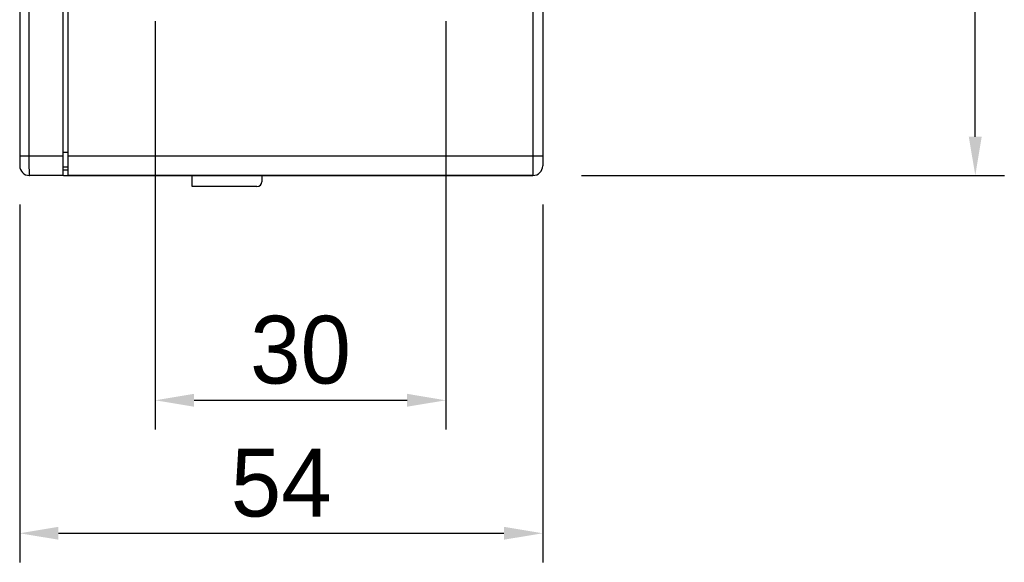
# Model space of a CAD drawing. Header units: millimetres. Extents: x 0 to 841, y 0 to 595.
# Tile 22 of 59: x 443 to 544, y 203 to 259. Entities that reach past the tile are written whole.
import ezdxf

# ---------------------------------------------------------------- set-up
doc = ezdxf.new("R2010")
doc.units = ezdxf.units.MM
doc.header["$LTSCALE"] = 65.395
doc.header["$PDMODE"] = 3
doc.header["$PDSIZE"] = 0.01
doc.layers.get('0').update_dxf_attribs({"linetype": 'CONTINUOUS'})
doc.layers.get('Defpoints').update_dxf_attribs({"linetype": 'CONTINUOUS'})
for name, color, linetype in [('3D-TOPRH-WS-SHAPE', 7, 'CONTINUOUS'), ('BODY_CASE-WS-SHAPE', 7, 'CONTINUOUS'), ('SIDE_CASE-WS-RH-SHAPE', 7, 'CONTINUOUS'), ('TERMINAL_BLOCK_MALE_508-SHAPE', 7, 'CONTINUOUS')]:
    doc.layers.add(name, color=color, linetype=linetype)
doc.styles.get("Standard").update_dxf_attribs({"font": 'GOTHIC.TTF'})
doc.dimstyles.new('WALL', dxfattribs={"dimtxt": 7, "dimasz": 4, "dimexe": 3, "dimexo": 5, "dimgap": 1.5, "dimtad": 1, "dimtoh": 1, "dimdsep": 46, "dimtxsty": 'Standard', "dimcen": 0, "dimadec": 0, "dimazin": 0, "dimtp": 0.001, "dimtm": 0.001, "dimtfac": 1, "dimtofl": 0, "dimtmove": 0, "dimatfit": 3, "dimfxl": 1, "dimtolj": 1, "dimarcsym": 0})

# ---------------------------------------------------------------- blocks, each defined once
blk = doc.blocks.new('*D0')
at = {"color": 0, "lineweight": -2, "transparency": 16777216}
for p, q in [((500.81, 362.3), (544.48, 362.3)), ((541.48, 247.3), (541.48, 358.3)), ((500.81, 243.3), (544.48, 243.3))]:
    blk.add_line(p, q, dxfattribs=at)
at = {"color": 0, "transparency": 16777216}
for points in [[(540.81, 358.3), (542.14, 358.3), (541.48, 362.3)], [(540.81, 247.3), (542.14, 247.3), (541.48, 243.3)]]:
    blk.add_solid(points, dxfattribs=at)
at = {"layer": 'Defpoints', "color": 0, "transparency": 16777216}
for p in [(495.81, 362.3), (541.48, 362.3), (495.81, 243.3)]:
    blk.add_point(p, dxfattribs=at)
at = {"color": 0, "transparency": 16777216, "insert": (536.3, 307.1), "char_height": 7, "attachment_point": 5, "rotation": 90}
blk.add_mtext('\\A1;119', dxfattribs=at)
blk = doc.blocks.new('*D2')
at = {"color": 0, "lineweight": -2, "transparency": 16777216}
for p, q in [((442.81, 240.3), (442.81, 203.36)), ((496.81, 240.3), (496.81, 203.36)), ((446.81, 206.36), (492.81, 206.36))]:
    blk.add_line(p, q, dxfattribs=at)
at = {"color": 0, "transparency": 16777216}
for points in [[(446.81, 207.03), (446.81, 205.7), (442.81, 206.36)], [(492.81, 207.03), (492.81, 205.7), (496.81, 206.36)]]:
    blk.add_solid(points, dxfattribs=at)
at = {"layer": 'Defpoints', "color": 0, "transparency": 16777216}
for p in [(442.81, 245.3), (496.81, 245.3), (496.81, 206.36)]:
    blk.add_point(p, dxfattribs=at)
at = {"color": 0, "transparency": 16777216, "insert": (469.81, 211.54), "char_height": 7, "attachment_point": 5}
blk.add_mtext('\\A1;54', dxfattribs=at)
blk = doc.blocks.new('*D4')
at = {"color": 0, "lineweight": -2, "transparency": 16777216}
for p, q in [((456.81, 259.23), (456.81, 217.09)), ((486.81, 259.23), (486.81, 217.09)), ((460.81, 220.09), (482.81, 220.09))]:
    blk.add_line(p, q, dxfattribs=at)
at = {"color": 0, "transparency": 16777216}
for points in [[(460.81, 220.76), (460.81, 219.43), (456.81, 220.09)], [(482.81, 220.76), (482.81, 219.43), (486.81, 220.09)]]:
    blk.add_solid(points, dxfattribs=at)
at = {"layer": 'Defpoints', "color": 0, "transparency": 16777216}
for p in [(456.81, 264.23), (486.81, 264.23), (486.81, 220.09)]:
    blk.add_point(p, dxfattribs=at)
at = {"color": 0, "transparency": 16777216, "insert": (471.81, 225.27), "char_height": 7, "attachment_point": 5}
blk.add_mtext('\\A1;30', dxfattribs=at)

msp = doc.modelspace()

# ---------------------------------------------------------------- linework, layer by layer
at = {"layer": '3D-TOPRH-WS-SHAPE', "color": 7, "linetype": 'Continuous'}
for p, q in [((447.311, 243.305), (447.311, 362.279)), ((447.811, 243.305), (447.811, 362.305)), ((495.811, 362.305), (495.811, 243.305)), ((442.811, 361.094), (442.811, 244.305)), ((496.811, 361.305), (496.811, 244.305)), ((443.759, 360.095), (443.759, 245.305)), ((447.311, 245.305), (442.811, 245.305)), ((447.311, 245.705), (447.811, 245.705)), ((496.811, 245.305), (447.811, 245.305)), ((447.311, 244.205), (447.811, 244.205)), ((447.311, 243.305), (443.811, 243.305)), ((447.322, 243.887), (447.811, 243.883)), ((447.322, 243.305), (495.811, 243.305)), ((460.611, 242.155), (460.611, 243.305)), ((467.811, 243.305), (467.811, 242.655)), ((467.311, 242.155), (460.611, 242.155))]:
    msp.add_line(p, q, dxfattribs=at)
for centre, radius, start, end in [((443.811, 244.305), 1, 180, 270), ((495.811, 244.305), 1, 270, 0), ((467.311, 242.655), 0.5, 270, 0)]:
    msp.add_arc(centre, radius, start, end, dxfattribs=at)
msp.add_open_spline([(443.759, 245.305), (443.759, 245.175), (443.759, 244.92), (443.762, 244.549), (443.767, 244.208), (443.772, 243.948), (443.777, 243.764), (443.781, 243.647), (443.786, 243.547), (443.79, 243.463), (443.795, 243.397), (443.799, 243.35), (443.804, 243.321), (443.807, 243.309), (443.81, 243.305), (443.811, 243.305)], degree=3, knots=[0, 0, 0, 0, 0.1948139, 0.3821558, 0.554781, 0.7061148, 0.7719411, 0.830341, 0.8807724, 0.9227343, 0.9558513, 0.9798, 0.9944038, 0.9982369, 1, 1, 1, 1], dxfattribs=at)
at = {"layer": 'BODY_CASE-WS-SHAPE', "color": 7, "linetype": 'Continuous'}
for p, q in [((447.811, 243.305), (447.811, 362.305)), ((495.811, 362.305), (495.811, 243.305)), ((496.811, 361.305), (496.811, 244.305)), ((447.311, 245.705), (447.811, 245.705)), ((496.811, 245.305), (447.811, 245.305)), ((447.311, 244.205), (447.811, 244.205)), ((495.811, 243.305), (447.811, 243.305))]:
    msp.add_line(p, q, dxfattribs=at)
msp.add_arc((495.811, 244.305), 1, 270, 0, dxfattribs=at)
at = {"layer": 'SIDE_CASE-WS-RH-SHAPE', "color": 7, "linetype": 'Continuous'}
for p, q in [((447.311, 243.305), (447.311, 362.279)), ((442.811, 361.094), (442.811, 244.305)), ((443.759, 360.095), (443.759, 245.305)), ((447.311, 245.305), (442.811, 245.305)), ((447.311, 243.305), (443.811, 243.305)), ((447.322, 243.887), (447.811, 243.883)), ((447.322, 243.305), (447.819, 243.305))]:
    msp.add_line(p, q, dxfattribs=at)
msp.add_arc((443.811, 244.305), 1, 180, 270, dxfattribs=at)
msp.add_open_spline([(443.759, 245.305), (443.759, 245.175), (443.759, 244.92), (443.762, 244.549), (443.767, 244.208), (443.772, 243.948), (443.777, 243.764), (443.781, 243.647), (443.786, 243.547), (443.79, 243.463), (443.795, 243.397), (443.799, 243.35), (443.804, 243.321), (443.807, 243.309), (443.81, 243.305), (443.811, 243.305)], degree=3, knots=[0, 0, 0, 0, 0.1948139, 0.3821558, 0.554781, 0.7061148, 0.7719411, 0.830341, 0.8807724, 0.9227343, 0.9558513, 0.9798, 0.9944038, 0.9982369, 1, 1, 1, 1], dxfattribs=at)
at = {"layer": 'TERMINAL_BLOCK_MALE_508-SHAPE', "color": 7, "linetype": 'Continuous'}
for p, q in [((460.611, 242.155), (460.611, 243.305)), ((467.811, 243.305), (467.811, 242.655)), ((467.311, 242.155), (460.611, 242.155))]:
    msp.add_line(p, q, dxfattribs=at)
msp.add_arc((467.311, 242.655), 0.5, 270, 0, dxfattribs=at)

# ---------------------------------------------------------------- dimensions: what is measured, and where the dimension line sits
at = {"color": 5}
dim = msp.add_linear_dim(base=(541.476, 362.305), p1=(495.811, 243.305), p2=(495.811, 362.305), angle=90, dimstyle='WALL', dxfattribs=at)
dim.commit()
dim.dimension.update_dxf_attribs({"geometry": '*D0', "text_midpoint": (541.476, 307.105), "dimtype": 160})
for base, p1, p2, picture, middle in [((486.811, 220.094), (456.811, 264.232), (486.811, 264.232), '*D4', (471.811, 220.094)), ((496.811, 206.365), (442.811, 245.305), (496.811, 245.305), '*D2', (469.811, 206.365))]:
    dim = msp.add_linear_dim(base=base, p1=p1, p2=p2, dimstyle='WALL', dxfattribs=at)
    dim.commit()
    dim.dimension.update_dxf_attribs({"geometry": picture, "text_midpoint": middle, "dimtype": 160})

doc.saveas('drawing.dxf')
